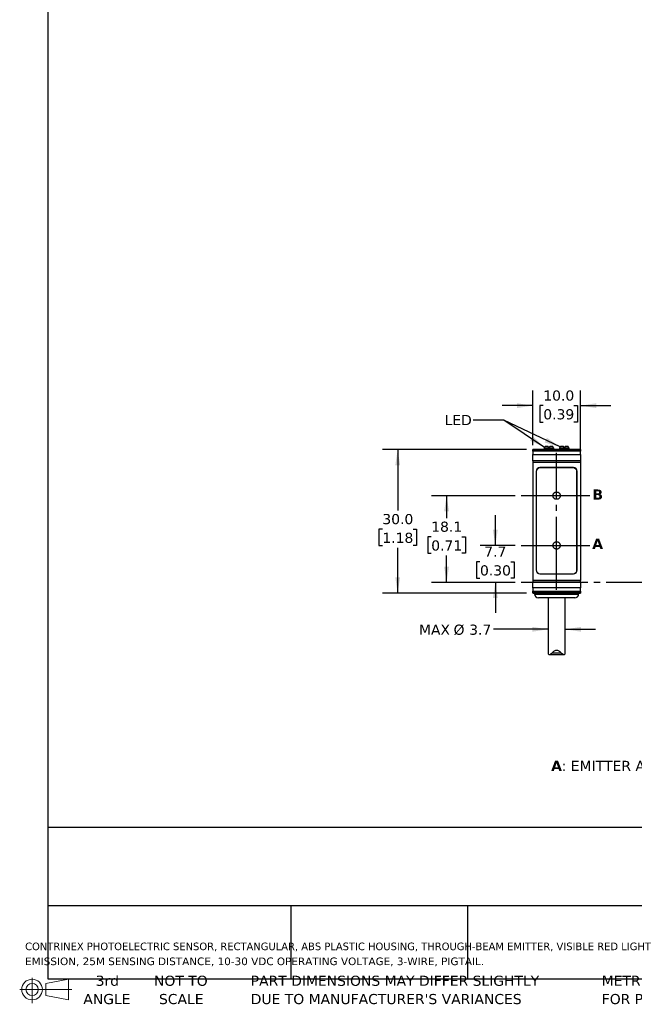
# Model space of a CAD drawing. Header units: millimetres. Extents: x 7 to 546, y 7 to 419.
# Tile 1 of 6: x 7 to 135, y 7 to 213. Entities that reach past the tile are written whole.
import ezdxf

# ---------------------------------------------------------------- set-up
doc = ezdxf.new("R2010")
doc.units = ezdxf.units.MM
doc.linetypes.add('SLD-Center', pattern=[19.05, 15.24, -1.27, 1.27, -1.27])
doc.linetypes.add('SLD-Solid', pattern=[0])
doc.layers.add('CENTER', color=40, linetype='SLD-Center')
doc.layers.add('DIMENSIONS', color=140, linetype='SLD-Solid', lineweight=25)
doc.layers.add('TEXT', color=140, linetype='SLD-Solid', lineweight=25)
doc.styles.add('SLDTEXTSTYLE0', font='VERDANAB.TTF')
doc.styles.add('SLDTEXTSTYLE1', font='VERDANA.TTF')
doc.styles.get("Standard").update_dxf_attribs({"font": 'VERDANA.TTF'})
doc.dimstyles.new('SLDDIMSTYLE0', dxfattribs={"dimtxt": 2.158008, "dimasz": 3.302, "dimexe": 0, "dimexo": 0.0625, "dimgap": 0.539502, "dimtad": 0, "dimtih": 1, "dimtoh": 1, "dimrnd": 1e-09, "dimzin": 12, "dimdsep": 46, "dimtxsty": 'SLDTEXTSTYLE1', "dimsah": 1, "dimcen": 0.09, "dimadec": 0, "dimazin": 3, "dimtfac": 1, "dimtmove": 0, "dimatfit": 0, "dimfxl": 0, "dimfrac": 2, "dimtolj": 1, "dimtzin": 12, "dimarcsym": 0})
doc.dimstyles.new('SLDDIMSTYLE1', dxfattribs={"dimtxt": 2.158008, "dimasz": 3.302, "dimexe": 0, "dimexo": 0.0625, "dimgap": 0.539502, "dimtad": 0, "dimtih": 1, "dimtoh": 1, "dimrnd": 1e-09, "dimzin": 4, "dimdsep": 46, "dimtxsty": 'SLDTEXTSTYLE1', "dimsah": 1, "dimcen": 0.09, "dimadec": 0, "dimazin": 1, "dimtfac": 1, "dimtmove": 0, "dimatfit": 0, "dimfxl": 0, "dimfrac": 2, "dimtolj": 1, "dimtzin": 12, "dimarcsym": 0})
doc.dimstyles.new('SLDDIMSTYLE2', dxfattribs={"dimtxt": 2.158008, "dimasz": 3.302, "dimexe": 0, "dimexo": 0.0625, "dimgap": 0.539502, "dimtad": 0, "dimtih": 1, "dimtoh": 1, "dimrnd": 1e-09, "dimzin": 12, "dimdsep": 46, "dimtxsty": 'SLDTEXTSTYLE1', "dimsah": 1, "dimcen": 0.09, "dimadec": 0, "dimazin": 3, "dimtfac": 1, "dimtofl": 0, "dimtmove": 0, "dimatfit": 3, "dimfxl": 0, "dimfrac": 2, "dimtolj": 1, "dimtzin": 12, "dimarcsym": 0})
doc.dimstyles.new('SLDDIMSTYLE3', dxfattribs={"dimtxt": 2.158008, "dimasz": 3.302, "dimexe": 0, "dimexo": 0.0625, "dimgap": 0.539502, "dimtad": 0, "dimtih": 1, "dimtoh": 1, "dimrnd": 1e-09, "dimzin": 4, "dimdsep": 46, "dimtxsty": 'SLDTEXTSTYLE1', "dimsah": 1, "dimcen": 0.09, "dimadec": 0, "dimazin": 1, "dimtfac": 1, "dimtofl": 0, "dimtmove": 0, "dimatfit": 3, "dimfxl": 0, "dimfrac": 2, "dimtolj": 1, "dimtzin": 12, "dimarcsym": 0})
doc.dimstyles.new('SLDDIMSTYLE5', dxfattribs={"dimtxt": 0.18, "dimasz": 3.302, "dimexe": 0, "dimexo": 0.0625, "dimgap": 0, "dimtad": 0, "dimtih": 1, "dimtoh": 1, "dimdec": 0, "dimrnd": 1e-09, "dimzin": 0, "dimdsep": 46, "dimtxsty": 'Standard', "dimsah": 1, "dimcen": 0.09, "dimadec": 0, "dimazin": 0, "dimtfac": 3.302, "dimtdec": 0, "dimtofl": 0, "dimtmove": 0, "dimatfit": 3, "dimfxl": 0, "dimfrac": 2, "dimtolj": 1, "dimtzin": 0, "dimarcsym": 0})

# ---------------------------------------------------------------- blocks, each defined once
blk = doc.blocks.new('Block11')
at = {"color": 7, "linetype": 'SLD-Solid', "lineweight": 18}
for p, q in [((2.59, 5.31), (2.59, 0)), ((5.48, 4.17), (10.18, 5.03)), ((5.48, 1.6), (5.48, 4.17)), ((10.18, 5.03), (10.18, 0.73)), ((0, 2.88), (10.87, 2.88)), ((5.48, 1.6), (10.18, 0.73))]:
    blk.add_line(p, q, dxfattribs=at)
for radius in [2.15, 1.29]:
    blk.add_circle((2.59, 2.88), radius, dxfattribs=at)
blk = doc.blocks.new('Block12')
at = {"color": 7, "linetype": 'Continuous'}
blk.add_blockref('Block11', (0, 0), dxfattribs=at)
blk = doc.blocks.new('SW_NOTE_0')
at = {"layer": 'TEXT', "color": 0, "attachment_point": 1}
for s, insert, char_height, style in [('A', (0, 2.69), 2.12, 'SLDTEXTSTYLE0'), (': EMITTER AXIS      ', (2.19, 2.69), 2.1167, 'SLDTEXTSTYLE1'), ('B', (30.97, 2.69), 2.12, 'SLDTEXTSTYLE0'), (': RECEIVER AXIS', (33.12, 2.69), 2.1167, 'SLDTEXTSTYLE1')]:
    blk.add_mtext(s, dxfattribs=dict(at, insert=insert, char_height=char_height, style=style))
blk = doc.blocks.new('SW_NOTE_0_1')
at = {"layer": 'TEXT', "color": 0, "char_height": 1.5875, "attachment_point": 1, "style": 'SLDTEXTSTYLE1'}
for s, insert in [('CONTRINEX PHOTOELECTRIC SENSOR, RECTANGULAR, ABS PLASTIC HOUSING, THROUGH-BEAM EMITTER, VISIBLE RED LIGHT ', (0, 2.02)), ('EMISSION, 25M SENSING DISTANCE, 10-30 VDC OPERATING VOLTAGE, 3-WIRE, PIGTAIL.', (0, -1.1))]:
    blk.add_mtext(s, dxfattribs=dict(at, insert=insert))
blk = doc.blocks.new('SW_NOTE_0_4')
at = {"layer": 'TEXT', "color": 0, "char_height": 2.1167, "attachment_point": 1, "style": 'SLDTEXTSTYLE1'}
for s, insert in [('PART DIMENSIONS MAY DIFFER SLIGHTLY ', (0, 2.69)), ("DUE TO MANUFACTURER'S VARIANCES", (0, -1.13))]:
    blk.add_mtext(s, dxfattribs=dict(at, insert=insert))
blk = doc.blocks.new('SW_NOTE_0_5')
at = {"layer": 'TEXT', "color": 0, "char_height": 2.117, "attachment_point": 2, "style": 'SLDTEXTSTYLE1'}
for s, insert in [('NOT TO', (5.26, 2.69)), ('SCALE', (5.35, -1.13))]:
    blk.add_mtext(s, dxfattribs=dict(at, insert=insert))
blk = doc.blocks.new('SW_NOTE_0_6')
at = {"layer": 'TEXT', "color": 0, "char_height": 2.117, "attachment_point": 2, "style": 'SLDTEXTSTYLE1'}
for s, insert in [('3rd', (2.32, 2.69)), ('ANGLE', (2.22, -1.13))]:
    blk.add_mtext(s, dxfattribs=dict(at, insert=insert))
blk = doc.blocks.new('SW_NOTE_0_7')
at = {"layer": 'TEXT', "color": 0, "char_height": 2.1167, "attachment_point": 1, "style": 'SLDTEXTSTYLE1'}
for s, insert in [('METRIC UNITS USED ', (0, 2.69)), ('FOR PART DESIGN', (0, -1.13))]:
    blk.add_mtext(s, dxfattribs=dict(at, insert=insert))
blk = doc.blocks.new('_D_2')
at = {"layer": 'DIMENSIONS'}
for p, q in [((106.24, 103.17), (106.24, 109.52)), ((110.37, 103.17), (103.07, 103.17)), ((103.03, 99.78), (102.31, 99.78)), ((102.31, 99.78), (102.31, 96.35)), ((109.45, 99.78), (110.17, 99.78)), ((110.17, 99.78), (110.17, 96.35)), ((102.31, 96.35), (103.03, 96.35)), ((110.37, 95.47), (103.07, 95.47)), ((106.24, 95.47), (106.24, 89.12)), ((110.17, 96.35), (109.45, 96.35))]:
    blk.add_line(p, q, dxfattribs=at)
for points in [[(106.24, 103.17), (106.75, 106.48), (105.73, 106.48)], [(106.24, 95.47), (105.73, 92.17), (106.75, 92.17)]]:
    blk.add_solid(points, dxfattribs=at)
at = {"layer": 'DIMENSIONS', "char_height": 2.117, "attachment_point": 1, "style": 'SLDTEXTSTYLE1'}
for s, insert in [('7.7', (103.93, 102.95)), ('0.30', (103.03, 99.03))]:
    blk.add_mtext(s, dxfattribs=dict(at, insert=insert))
blk = doc.blocks.new('_D_3')
at = {"layer": 'DIMENSIONS'}
for p, q in [((110.37, 113.57), (92.88, 113.57)), ((96.05, 113.57), (96.05, 108.89)), ((92.84, 104.98), (92.12, 104.98)), ((92.12, 104.98), (92.12, 101.55)), ((99.26, 104.98), (99.98, 104.98)), ((99.98, 104.98), (99.98, 101.55)), ((92.12, 101.55), (92.84, 101.55)), ((96.05, 95.47), (96.05, 101.06)), ((99.98, 101.55), (99.26, 101.55)), ((110.37, 95.47), (92.88, 95.47))]:
    blk.add_line(p, q, dxfattribs=at)
for points in [[(96.05, 113.57), (95.54, 110.27), (96.56, 110.27)], [(96.05, 95.47), (96.56, 98.78), (95.54, 98.78)]]:
    blk.add_solid(points, dxfattribs=at)
at = {"layer": 'DIMENSIONS', "char_height": 2.117, "attachment_point": 1, "style": 'SLDTEXTSTYLE1'}
for s, insert in [('18.1', (92.84, 108.15)), ('0.71', (92.84, 104.23))]:
    blk.add_mtext(s, dxfattribs=dict(at, insert=insert))
blk = doc.blocks.new('_D_9')
at = {"layer": 'DIMENSIONS'}
for p, q in [((117.25, 85.66), (105.87, 85.66)), ((120.85, 85.66), (127.2, 85.66))]:
    blk.add_line(p, q, dxfattribs=at)
for points in [[(117.25, 85.66), (113.95, 86.17), (113.95, 85.16)], [(120.85, 85.66), (124.15, 85.16), (124.15, 86.17)]]:
    blk.add_solid(points, dxfattribs=at)
at = {"layer": 'DIMENSIONS', "char_height": 2.117, "attachment_point": 1, "style": 'SLDTEXTSTYLE1'}
for s, insert in [('MAX ', (90.28, 86.64)), ('%%c', (97.51, 86.64)), ('3.7', (100.77, 86.64))]:
    blk.add_mtext(s, dxfattribs=dict(at, insert=insert))
blk = doc.blocks.new('_D_10')
at = {"layer": 'DIMENSIONS'}
for p, q in [((112.78, 123.22), (82.66, 123.22)), ((85.83, 123.22), (85.83, 110.48)), ((82.63, 106.57), (81.9, 106.57)), ((81.9, 106.57), (81.9, 103.14)), ((89.04, 106.57), (89.76, 106.57)), ((89.76, 106.57), (89.76, 103.14)), ((81.9, 103.14), (82.63, 103.14)), ((89.76, 103.14), (89.04, 103.14)), ((85.83, 93.22), (85.83, 102.66)), ((112.78, 93.22), (82.66, 93.22))]:
    blk.add_line(p, q, dxfattribs=at)
for points in [[(85.83, 123.22), (85.33, 119.92), (86.34, 119.92)], [(85.83, 93.22), (86.34, 96.53), (85.33, 96.53)]]:
    blk.add_solid(points, dxfattribs=at)
at = {"layer": 'DIMENSIONS', "char_height": 2.117, "attachment_point": 1, "style": 'SLDTEXTSTYLE1'}
for s, insert in [('30.0', (82.63, 109.74)), ('1.18', (82.63, 105.83))]:
    blk.add_mtext(s, dxfattribs=dict(at, insert=insert))
blk = doc.blocks.new('_D_11')
at = {"layer": 'DIMENSIONS'}
for p, q in [((114.05, 124.12), (114.05, 135.55)), ((124.05, 122.24), (124.05, 135.55)), ((114.05, 132.37), (107.7, 132.37)), ((116.26, 132.37), (115.53, 132.37)), ((115.53, 132.37), (115.53, 128.94)), ((122.67, 132.37), (123.39, 132.37)), ((123.39, 132.37), (123.39, 128.94)), ((124.05, 132.37), (130.4, 132.37)), ((115.53, 128.94), (116.26, 128.94)), ((123.39, 128.94), (122.67, 128.94))]:
    blk.add_line(p, q, dxfattribs=at)
for points in [[(114.05, 132.37), (110.75, 132.88), (110.75, 131.87)], [(124.05, 132.37), (127.35, 131.87), (127.35, 132.88)]]:
    blk.add_solid(points, dxfattribs=at)
at = {"layer": 'DIMENSIONS', "char_height": 2.117, "attachment_point": 1, "style": 'SLDTEXTSTYLE1'}
for s, insert in [('10.0', (116.26, 135.55)), ('0.39', (116.26, 131.63))]:
    blk.add_mtext(s, dxfattribs=dict(at, insert=insert))

msp = doc.modelspace()

# ---------------------------------------------------------------- linework, layer by layer
for p, q in [((116.471, 123.543), (116.448, 123.498)), ((116.448, 123.498), (116.448, 123.223)), ((118.448, 123.498), (116.448, 123.498)), ((117.258, 123.873), (116.661, 123.873)), ((117.448, 123.543), (117.258, 123.873)), ((117.638, 123.873), (117.448, 123.543)), ((118.236, 123.873), (117.638, 123.873)), ((118.448, 123.498), (118.425, 123.543)), ((118.448, 123.223), (118.448, 123.498)), ((119.671, 123.543), (119.648, 123.498)), ((119.648, 123.498), (119.648, 123.223)), ((121.648, 123.498), (119.648, 123.498)), ((120.458, 123.873), (119.861, 123.873)), ((120.648, 123.543), (120.458, 123.873)), ((120.838, 123.873), (120.648, 123.543)), ((121.436, 123.873), (120.838, 123.873)), ((121.648, 123.498), (121.625, 123.543)), ((121.648, 123.223), (121.648, 123.498)), ((124.048, 123.223), (114.048, 123.223)), ((114.048, 123.223), (114.048, 123.19)), ((114.048, 123.19), (124.048, 123.19)), ((114.048, 122.85), (114.048, 123.19)), ((124.048, 122.85), (114.048, 122.85)), ((114.048, 122.85), (114.048, 122.138)), ((114.048, 122.138), (124.048, 122.138)), ((114.048, 120.848), (114.048, 122.138)), ((124.048, 123.223), (124.048, 123.19)), ((124.048, 123.19), (124.048, 122.85)), ((124.048, 122.138), (124.048, 122.85)), ((124.048, 122.138), (124.048, 120.848)), ((124.048, 120.848), (114.048, 120.848)), ((114.048, 120.848), (114.048, 120.593)), ((114.048, 120.593), (114.048, 95.853)), ((114.048, 120.593), (124.048, 120.593)), ((122.548, 119.423), (115.548, 119.423)), ((122.498, 119.373), (115.598, 119.373)), ((124.048, 120.848), (124.048, 120.593)), ((124.048, 120.593), (124.048, 95.853)), ((114.748, 118.623), (114.748, 98.023)), ((114.798, 118.573), (114.798, 98.073)), ((123.298, 98.073), (123.298, 118.573)), ((123.348, 98.023), (123.348, 118.623)), ((115.548, 97.223), (122.548, 97.223)), ((115.598, 97.273), (122.498, 97.273)), ((124.048, 95.853), (114.048, 95.853)), ((114.048, 95.853), (114.048, 95.598)), ((114.048, 95.598), (124.048, 95.598)), ((114.048, 94.308), (114.048, 95.598)), ((124.048, 95.598), (124.048, 95.853)), ((124.048, 95.598), (124.048, 94.308)), ((124.048, 94.308), (114.048, 94.308)), ((114.048, 94.308), (114.048, 93.596)), ((114.048, 93.596), (124.048, 93.596)), ((114.048, 93.256), (114.048, 93.596)), ((124.048, 93.256), (114.048, 93.256)), ((114.048, 93.256), (114.048, 93.223)), ((114.048, 93.223), (124.048, 93.223)), ((114.448, 93.223), (114.448, 93.023)), ((114.448, 93.023), (123.648, 93.023)), ((123.648, 93.023), (123.648, 93.223)), ((124.048, 93.596), (124.048, 94.308)), ((124.048, 93.596), (124.048, 93.256)), ((124.048, 93.256), (124.048, 93.223)), ((117.248, 92.223), (117.248, 80.877)), ((120.848, 80.878), (120.848, 92.223)), ((117.256, 80.877), (117.254, 80.713)), ((117.451, 80.373), (120.638, 80.373)), ((120.028, 80.713), (118.068, 80.713)), ((120.842, 80.713), (120.841, 80.878))]:
    msp.add_line(p, q)
for centre, start, end in [((115.548, 118.623), 90, 180), ((115.598, 118.573), 90, 180), ((122.498, 118.573), 0, 90), ((122.548, 118.623), 0, 90), ((115.548, 98.023), 180, 270), ((115.598, 98.073), 180, 270), ((122.498, 98.073), 270, 0), ((122.548, 98.023), 270, 0), ((115.248, 93.023), 180, 270), ((122.848, 93.023), 270, 0)]:
    msp.add_arc(centre, 0.8, start, end)
for centre, start_param, end_param in [((117.448, 116.923), 0.3927394, 0.4949341), ((117.448, 116.923), 5.7882512, 5.8904459), ((120.648, 116.923), 0.3927394, 0.4949341), ((120.648, 116.923), 5.7882512, 5.8904459)]:
    msp.add_ellipse(centre, major_axis=(0, 7.523), ratio=0.2734697, start_param=start_param, end_param=end_param)
for points, knots in [([(122.848, 92.223), (122.848, 92.223), (121.145, 92.223), (116.951, 92.223), (115.248, 92.223), (115.248, 92.223)], [0, 0, 0, 0, 0.5, 0.5, 1, 1, 1, 1]), ([(117.254, 80.713), (117.262, 80.59), (117.28, 80.496), (117.358, 80.383), (117.42, 80.364), (117.573, 80.39), (117.665, 80.431), (117.86, 80.548), (117.965, 80.623), (118.068, 80.713)], [0, 0, 0, 0, 0.25, 0.25, 0.5, 0.5, 0.75, 0.75, 1, 1, 1, 1]), ([(118.068, 80.713), (118.19, 80.858), (118.326, 80.996), (118.569, 81.167), (118.656, 81.217), (118.846, 81.29), (118.947, 81.312), (119.152, 81.311), (119.254, 81.289), (119.442, 81.217), (119.529, 81.166), (119.771, 80.996), (119.906, 80.858), (120.028, 80.713)], [0, 0, 0, 0, 0.25, 0.25, 0.375, 0.375, 0.5, 0.5, 0.625, 0.625, 0.75, 0.75, 1, 1, 1, 1]), ([(120.028, 80.713), (120.132, 80.623), (120.235, 80.549), (120.383, 80.46), (120.43, 80.436), (120.519, 80.397), (120.562, 80.383), (120.677, 80.364), (120.737, 80.382), (120.816, 80.495), (120.834, 80.59), (120.842, 80.713)], [0, 0, 0, 0, 0.25, 0.25, 0.375, 0.375, 0.5, 0.5, 0.75, 0.75, 1, 1, 1, 1])]:
    msp.add_open_spline(points, degree=3, knots=knots)
at = {"layer": 'CENTER'}
for p, q in [((119.048, 93.898), (119.048, 122.507)), ((125.989, 113.573), (111.636, 113.573)), ((111.636, 103.173), (125.989, 103.173)), ((163.682, 95.473), (111.636, 95.473))]:
    msp.add_line(p, q, dxfattribs=at)
for centre in [(119.048, 113.578), (119.048, 103.181)]:
    msp.add_circle(centre, 0.762, dxfattribs=at)
at = {"layer": 'TEXT'}
for p, q in [((12.7, 419.1), (12.7, 12.7)), ((546.1, 44.252), (12.7, 44.252)), ((546.1, 27.94), (12.7, 27.94)), ((63.5, 27.94), (63.5, 12.7)), ((100.423, 27.94), (100.423, 12.7)), ((12.7, 12.7), (546.1, 12.7))]:
    msp.add_line(p, q, dxfattribs=at)

# ---------------------------------------------------------------- block references
for name, p in [('SW_NOTE_0', (117.907, 55.513)), ('SW_NOTE_0_1', (7.966, 18.216)), ('Block12', (6.838, 7.554)), ('SW_NOTE_0_6', (22.847, 10.635)), ('SW_NOTE_0_5', (35.257, 10.635)), ('SW_NOTE_0_4', (55.119, 10.635)), ('SW_NOTE_0_7', (128.478, 10.635))]:
    msp.add_blockref(name, p, dxfattribs=at)

# ---------------------------------------------------------------- texts
at = {"layer": 'TEXT', "attachment_point": 1}
for s, insert, char_height, style in [('LED', (95.627, 130.423), 2.1167, 'SLDTEXTSTYLE1'), ('LED', (95.627, 130.423), 2.1167, 'SLDTEXTSTYLE1'), ('B', (126.532, 114.869), 2.117, 'SLDTEXTSTYLE0'), ('A', (126.489, 104.578), 2.117, 'SLDTEXTSTYLE0')]:
    msp.add_mtext(s, dxfattribs=dict(at, insert=insert, char_height=char_height, style=style))

# ---------------------------------------------------------------- dimensions: what is measured, and where the dimension line sits
at = {"layer": 'DIMENSIONS'}
dim = msp.add_linear_dim(base=(124.048, 132.374), p1=(114.048, 122.85), p2=(124.048, 120.973), dimstyle='SLDDIMSTYLE1', dxfattribs=at)
dim.commit()
dim.dimension.update_dxf_attribs({"geometry": '_D_11', "text_midpoint": (119.463, 132.374), "dimtype": 160})
for base, p1, p2, dimstyle, picture, middle in [((85.834, 123.223), (114.048, 93.223), (114.048, 123.223), 'SLDDIMSTYLE3', '_D_10', (85.834, 106.569)), ((96.051, 113.573), (111.636, 95.473), (111.636, 113.573), 'SLDDIMSTYLE2', '_D_3', (96.051, 104.975)), ((106.241, 103.173), (111.636, 95.473), (111.636, 103.173), 'SLDDIMSTYLE0', '_D_2', (106.241, 99.776))]:
    dim = msp.add_linear_dim(base=base, p1=p1, p2=p2, angle=90, dimstyle=dimstyle, dxfattribs=at)
    dim.commit()
    dim.dimension.update_dxf_attribs({"geometry": picture, "text_midpoint": middle, "dimtype": 160})
dim = msp.add_linear_dim(base=(117.248, 85.665), p1=(120.848, 80.886), p2=(117.248, 80.886), text='MAX %%c3.7', dimstyle='SLDDIMSTYLE0', dxfattribs=at)
dim.commit()
dim.dimension.update_dxf_attribs({"geometry": '_D_9', "text_midpoint": (97.834, 85.665), "dimtype": 160})

# ---------------------------------------------------------------- leaders
at = {"layer": 'TEXT'}
for points in [[(116.531, 123.657), (107.985, 129.37), (101.635, 129.37)], [(119.777, 123.739), (107.985, 129.37), (101.635, 129.37)]]:
    msp.add_leader(points, dimstyle='SLDDIMSTYLE5', dxfattribs=at)

doc.saveas('drawing.dxf')
